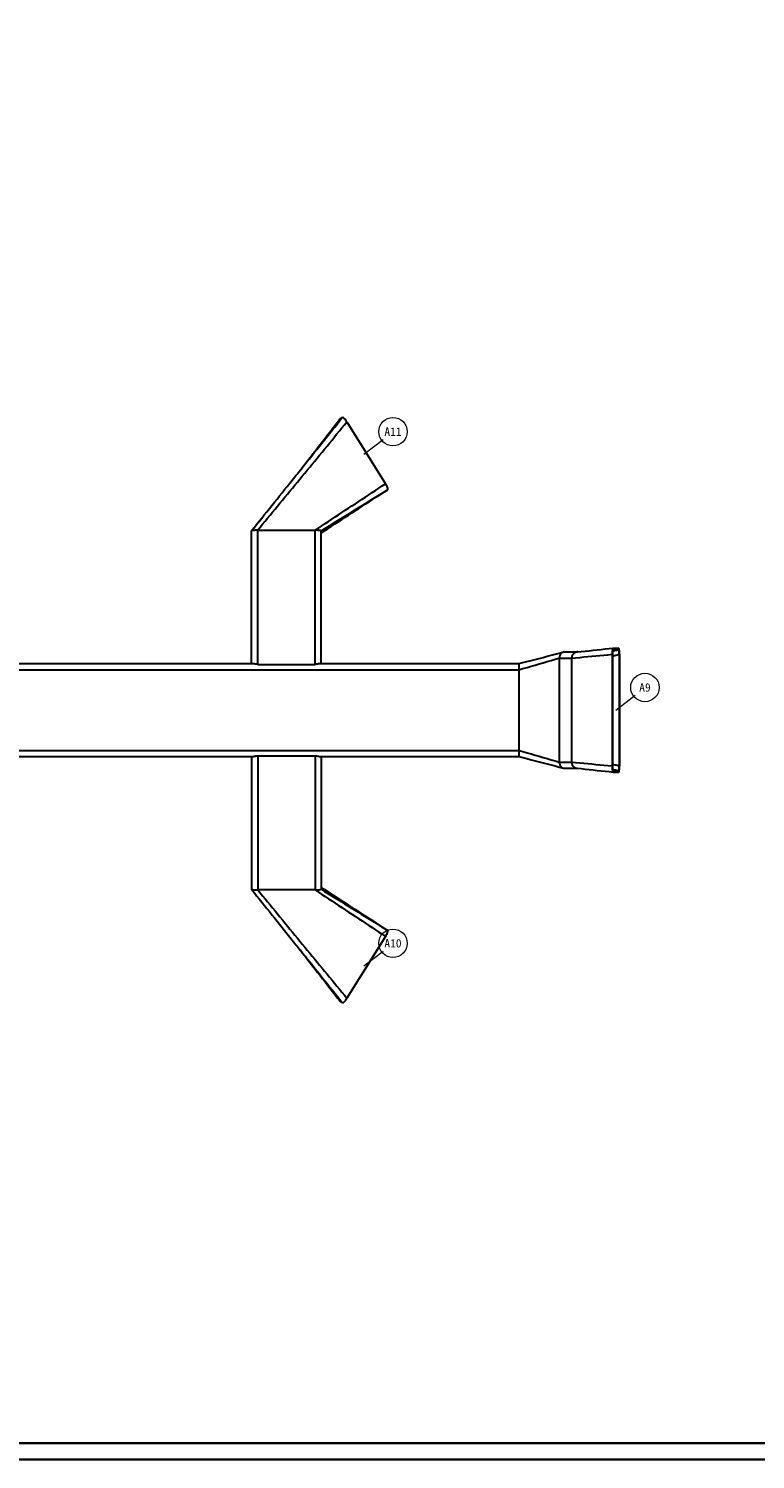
# Model space of a CAD drawing. Header units: millimetres. Extents: x 0 to 900, y 0 to 690.
# Tile 8 of 16: x 225 to 450, y 0 to 443. Entities that reach past the tile are written whole.
import ezdxf
from ezdxf.enums import TextEntityAlignment as Align

# ---------------------------------------------------------------- set-up
doc = ezdxf.new("R2010")
doc.units = ezdxf.units.MM
for name, color, linetype, lineweight, true_color in [('DIM', 7, 'Continuous', 18, 0x1e5aa0), ('DUCT', 7, 'Continuous', 30, 0x5a6ec8), ('FRAME', 7, 'Continuous', 35, 0x3c3c3c)]:
    doc.layers.add(name, color=color, linetype=linetype, lineweight=lineweight, true_color=true_color)
doc.styles.add('ZH', font='simsun.ttc')

msp = doc.modelspace()

# ---------------------------------------------------------------- linework, layer by layer
at = {"layer": 'DIM'}
for points in [[(328.8, 311.2), (334.8, 315.8)], [(406.8, 232), (412.8, 236.6)], [(328.8, 152.8), (334.8, 157.4)]]:
    msp.add_lwpolyline(points, dxfattribs=at)
for centre in [(337.8, 318.2), (415.8, 239), (337.8, 159.8)]:
    msp.add_circle(centre, 4.4, dxfattribs=at)
at = {"layer": 'DUCT'}
for points in [[(295.92, 287.68), (296.69, 288.61), (297.45, 289.54), (298.22, 290.47), (298.99, 291.4), (299.76, 292.34), (300.52, 293.27), (301.29, 294.2), (302.06, 295.13), (302.82, 296.06), (303.59, 296.99), (304.36, 297.92), (305.13, 298.86), (305.89, 299.79), (306.66, 300.72), (307.43, 301.65), (308.2, 302.58), (308.96, 303.51), (309.73, 304.45), (310.5, 305.38), (311.26, 306.31), (312.03, 307.24), (312.8, 308.17), (313.57, 309.1), (314.33, 310.04), (315.1, 310.97), (315.87, 311.9), (316.63, 312.83), (317.4, 313.76), (318.17, 314.69), (318.94, 315.62), (319.7, 316.56), (320.47, 317.49), (321.24, 318.42), (322, 319.35), (322.77, 320.28), (323.54, 321.21)], [(309.03, 306.23), (309.81, 307.23), (310.58, 308.22), (311.35, 309.22), (312.13, 310.21), (312.9, 311.21), (313.68, 312.2), (314.45, 313.2), (315.23, 314.19), (316, 315.19), (316.78, 316.18), (317.55, 317.18), (318.33, 318.17), (319.1, 319.17), (319.88, 320.17), (320.65, 321.16), (321.42, 322.16)], [(309.03, 306.22), (309.8, 307.22), (310.57, 308.21), (311.35, 309.21), (312.12, 310.2), (312.89, 311.19), (313.67, 312.19), (314.44, 313.18), (315.21, 314.18), (315.99, 315.17), (316.76, 316.17), (317.53, 317.16), (318.31, 318.16), (319.08, 319.15), (319.85, 320.15), (320.63, 321.14), (321.4, 322.14)], [(309.45, 306.75), (310.24, 307.74), (311.04, 308.73), (311.84, 309.73), (312.63, 310.72), (313.43, 311.71), (314.22, 312.7), (315.02, 313.7), (315.82, 314.69), (316.61, 315.68), (317.41, 316.68), (318.2, 317.67), (319, 318.66), (319.8, 319.65), (320.59, 320.65), (321.39, 321.64), (322.18, 322.63)], [(321.42, 322.16), (321.42, 322.15), (321.42, 322.15), (321.41, 322.15), (321.41, 322.14), (321.4, 322.14), (321.4, 322.14)], [(322.18, 322.63), (321.42, 322.16)], [(323.54, 321.21), (323.36, 321.5), (323.16, 321.77), (322.95, 322.04), (322.73, 322.29), (322.49, 322.52), (322.18, 322.63)], [(323.54, 321.21), (335.5, 302.08)], [(307.43, 304.23), (307.76, 304.65), (308.1, 305.07), (308.44, 305.49), (308.77, 305.91), (309.11, 306.33), (309.45, 306.75)], [(294, 287.49), (294.79, 288.47), (295.58, 289.46), (296.37, 290.44), (297.16, 291.43), (297.95, 292.41), (298.74, 293.4), (299.53, 294.38), (300.32, 295.36), (301.11, 296.35), (301.9, 297.33), (302.69, 298.32), (303.48, 299.3), (304.27, 300.29), (305.06, 301.27), (305.85, 302.26), (306.64, 303.24), (307.43, 304.23)], [(294.01, 287.5), (294.8, 288.49), (295.59, 289.47), (296.37, 290.45), (297.16, 291.44), (297.95, 292.42), (298.74, 293.4), (299.53, 294.39), (300.32, 295.37), (301.11, 296.36), (301.9, 297.34), (302.69, 298.32), (303.48, 299.31), (304.27, 300.29), (305.06, 301.28), (305.85, 302.26), (306.64, 303.24), (307.43, 304.23)], [(313.68, 287.68), (314.72, 288.36), (315.76, 289.05), (316.8, 289.74), (317.84, 290.42), (318.87, 291.11), (319.91, 291.79), (320.95, 292.48), (321.99, 293.17), (323.03, 293.85), (324.07, 294.54), (325.11, 295.22), (326.15, 295.91), (327.19, 296.6), (328.22, 297.28), (329.26, 297.97), (330.3, 298.65), (331.34, 299.34), (332.38, 300.03), (333.42, 300.71), (334.46, 301.4), (335.5, 302.08)], [(336.18, 300.24), (336.21, 300.56), (336.11, 300.89), (335.98, 301.2), (335.83, 301.5), (335.67, 301.79), (335.5, 302.08)], [(315.6, 287.49), (316.63, 288.12), (317.66, 288.76), (318.69, 289.4), (319.72, 290.04), (320.74, 290.68), (321.77, 291.31), (322.8, 291.95), (323.83, 292.59), (324.86, 293.23), (325.89, 293.87), (326.92, 294.5), (327.95, 295.14), (328.97, 295.78), (330, 296.42), (331.03, 297.05), (332.06, 297.69), (333.09, 298.33), (334.12, 298.97), (335.15, 299.61), (336.18, 300.24)], [(315.6, 286.91), (316.66, 287.6), (317.71, 288.28), (318.77, 288.97), (319.83, 289.66), (320.88, 290.34), (321.94, 291.03), (323, 291.71), (324.05, 292.4), (325.11, 293.08), (326.17, 293.77), (327.22, 294.45), (328.28, 295.14), (329.34, 295.82), (330.39, 296.51), (331.45, 297.19), (332.5, 297.88), (333.56, 298.57), (334.62, 299.25)], [(315.6, 286.9), (316.66, 287.59), (317.71, 288.27), (318.77, 288.96), (319.82, 289.65), (320.88, 290.33), (321.94, 291.02), (322.99, 291.71), (324.05, 292.39), (325.11, 293.08), (326.16, 293.76), (327.22, 294.45), (328.28, 295.14), (329.33, 295.82), (330.39, 296.51), (331.45, 297.19), (332.5, 297.88), (333.56, 298.57), (334.62, 299.25)], [(334.62, 299.25), (334.65, 299.27), (334.68, 299.29), (334.71, 299.31), (334.75, 299.33), (334.78, 299.36), (334.81, 299.38)], [(334.81, 299.38), (335.02, 299.51), (335.22, 299.64), (335.42, 299.77), (335.63, 299.9), (335.83, 300.03), (336.04, 300.16)], [(336.04, 300.16), (335.42, 299.77)], [(336.18, 300.24), (336.04, 300.16)], [(294.01, 287.5), (294, 287.5), (294, 287.5), (294, 287.49), (294, 287.49), (294, 287.49), (294, 287.49)], [(294, 246.4), (294, 247.61), (294, 248.82), (294, 250.03), (294, 251.23), (294, 252.44), (294, 253.65), (294, 254.86), (294, 256.07), (294, 257.28), (294, 258.48), (294, 259.69), (294, 260.9), (294, 262.11), (294, 263.32), (294, 264.53), (294, 265.73), (294, 266.94), (294, 268.15), (294, 269.36), (294, 270.57), (294, 271.78), (294, 272.99), (294, 274.19), (294, 275.4), (294, 276.61), (294, 277.82), (294, 279.03), (294, 280.24), (294, 281.44), (294, 282.65), (294, 283.86), (294, 285.07), (294, 286.28), (294, 287.49)], [(295.92, 287.68), (295.6, 287.67), (295.28, 287.67), (294.95, 287.65), (294.63, 287.63), (294.31, 287.59), (294.01, 287.5)], [(295.92, 287.68), (313.68, 287.68)], [(295.92, 246.16), (295.92, 247.38), (295.92, 248.6), (295.92, 249.82), (295.92, 251.04), (295.92, 252.26), (295.92, 253.48), (295.92, 254.7), (295.92, 255.93), (295.92, 257.15), (295.92, 258.37), (295.92, 259.59), (295.92, 260.81), (295.92, 262.03), (295.92, 263.25), (295.92, 264.47), (295.92, 265.7), (295.92, 266.92), (295.92, 268.14), (295.92, 269.36), (295.92, 270.58), (295.92, 271.8), (295.92, 273.02), (295.92, 274.24), (295.92, 275.47), (295.92, 276.69), (295.92, 277.91), (295.92, 279.13), (295.92, 280.35), (295.92, 281.57), (295.92, 282.79), (295.92, 284.01), (295.92, 285.24), (295.92, 286.46), (295.92, 287.68)], [(315.6, 287.49), (315.3, 287.59), (314.98, 287.63), (314.65, 287.65), (314.33, 287.67), (314.01, 287.67), (313.68, 287.68)], [(313.68, 246.16), (313.68, 287.68)], [(315.6, 246.4), (315.6, 247.61), (315.6, 248.82), (315.6, 250.03), (315.6, 251.23), (315.6, 252.44), (315.6, 253.65), (315.6, 254.86), (315.6, 256.07), (315.6, 257.28), (315.6, 258.48), (315.6, 259.69), (315.6, 260.9), (315.6, 262.11), (315.6, 263.32), (315.6, 264.53), (315.6, 265.73), (315.6, 266.94), (315.6, 268.15), (315.6, 269.36), (315.6, 270.57), (315.6, 271.78), (315.6, 272.99), (315.6, 274.19), (315.6, 275.4), (315.6, 276.61), (315.6, 277.82), (315.6, 279.03), (315.6, 280.24), (315.6, 281.44), (315.6, 282.65), (315.6, 283.86), (315.6, 285.07), (315.6, 286.28), (315.6, 287.49)], [(376.8, 246.4), (378.05, 246.72), (379.29, 247.04), (380.54, 247.36), (381.78, 247.69), (383.03, 248.01), (384.28, 248.33), (385.52, 248.66), (386.77, 248.98), (388.01, 249.31), (389.26, 249.63), (390.5, 249.96)], [(390.5, 249.96), (390.13, 249.8), (389.83, 249.55), (389.58, 249.23), (389.41, 248.87), (389.31, 248.48), (389.28, 248.08)], [(390.82, 250), (390.76, 250), (390.71, 250), (390.66, 249.99), (390.6, 249.98), (390.55, 249.97), (390.5, 249.96)], [(390.82, 250), (391.49, 250), (392.17, 250), (392.85, 250), (393.53, 250), (394.21, 250), (394.89, 250)], [(394.79, 249.99), (394.34, 249.88), (393.93, 249.67), (393.58, 249.36), (393.32, 248.97), (393.16, 248.54), (393.1, 248.08)], [(393.1, 248.08), (394.36, 248.2), (395.61, 248.32), (396.86, 248.44), (398.11, 248.56), (399.36, 248.68), (400.62, 248.8), (401.87, 248.92), (403.12, 249.04), (404.37, 249.16), (405.62, 249.28)], [(394.79, 249.99), (396.04, 250.12), (397.28, 250.26), (398.52, 250.39), (399.77, 250.53), (401.01, 250.66), (402.26, 250.79), (403.5, 250.93), (404.75, 251.06), (405.99, 251.2)], [(394.99, 250), (394.95, 250), (394.92, 250), (394.89, 250), (394.86, 250), (394.82, 249.99), (394.79, 249.99)], [(405.99, 251.2), (405.81, 250.94), (405.73, 250.61), (405.68, 250.28), (405.65, 249.95), (405.63, 249.61), (405.62, 249.28)], [(405.62, 249.28), (405.62, 214.72)], [(405.99, 250.72), (405.86, 250.52), (405.8, 250.28), (405.76, 250.03), (405.74, 249.78), (405.72, 249.53), (405.72, 249.28)], [(405.72, 249.28), (405.72, 214.72)], [(405.72, 248.72), (406.08, 248.82), (406.44, 248.91), (406.8, 249), (407.16, 249.09), (407.52, 249.19), (407.88, 249.28)], [(405.81, 250.35), (406.11, 250.41), (406.41, 250.47), (406.71, 250.53), (407, 250.6), (407.3, 250.66), (407.6, 250.72)], [(406, 251.2), (406, 251.2), (406, 251.2), (406, 251.2), (405.99, 251.2), (405.99, 251.2), (405.99, 251.2)], [(406, 250.72), (406, 250.72), (406, 250.72), (406, 250.72), (406, 250.72), (405.99, 250.72), (405.99, 250.72)], [(406, 251.2), (407.6, 251.2)], [(406, 250.72), (407.6, 250.72)], [(407.98, 249.28), (407.97, 249.62), (407.95, 249.95), (407.92, 250.28), (407.87, 250.62), (407.79, 250.94), (407.6, 251.2)], [(407.88, 249.28), (407.88, 249.53), (407.86, 249.78), (407.84, 250.03), (407.8, 250.28), (407.74, 250.53), (407.6, 250.72)], [(407.88, 249.28), (407.88, 214.72)], [(407.98, 249.28), (407.98, 214.72)], [(196.8, 246.4), (294.29, 246.4)], [(196.8, 244.48), (376.8, 244.48)], [(295.92, 246.16), (295.64, 246.17), (295.37, 246.2), (295.1, 246.25), (294.83, 246.31), (294.56, 246.37), (294.29, 246.4)], [(295.92, 246.16), (313.68, 246.16)], [(315.31, 246.4), (315.04, 246.37), (314.77, 246.31), (314.5, 246.25), (314.23, 246.2), (313.96, 246.17), (313.68, 246.16)], [(315.31, 246.4), (376.8, 246.4)], [(376.8, 244.48), (378.05, 244.84), (379.3, 245.2), (380.54, 245.56), (381.79, 245.92), (383.04, 246.28), (384.29, 246.64), (385.54, 247), (386.78, 247.36), (388.03, 247.72), (389.28, 248.08)], [(376.8, 246.4), (376.8, 246.08), (376.8, 245.76), (376.8, 245.44), (376.8, 245.12), (376.8, 244.8), (376.8, 244.48)], [(376.8, 244.48), (376.8, 219.52)], [(389.28, 248.08), (389.28, 215.92)], [(389.28, 248.08), (389.92, 248.08), (390.55, 248.08), (391.19, 248.08), (391.83, 248.08), (392.47, 248.08), (393.1, 248.08)], [(393.1, 248.08), (393.1, 215.92)], [(196.8, 219.52), (376.8, 219.52)], [(196.8, 217.6), (294.29, 217.6)], [(294, 217.6), (294, 216.39), (294, 215.18), (294, 213.97), (294, 212.77), (294, 211.56), (294, 210.35), (294, 209.14), (294, 207.93), (294, 206.72), (294, 205.52), (294, 204.31), (294, 203.1), (294, 201.89), (294, 200.68), (294, 199.47), (294, 198.27), (294, 197.06), (294, 195.85), (294, 194.64), (294, 193.43), (294, 192.22), (294, 191.01), (294, 189.81), (294, 188.6), (294, 187.39), (294, 186.18), (294, 184.97), (294, 183.76), (294, 182.56), (294, 181.35), (294, 180.14), (294, 178.93), (294, 177.72), (294, 176.51)], [(294.29, 217.6), (294.56, 217.63), (294.83, 217.69), (295.1, 217.75), (295.37, 217.8), (295.64, 217.83), (295.92, 217.84)], [(295.92, 217.84), (313.68, 217.84)], [(295.92, 217.84), (295.92, 176.32)], [(313.68, 217.84), (313.96, 217.83), (314.23, 217.8), (314.5, 217.75), (314.77, 217.69), (315.04, 217.63), (315.31, 217.6)], [(313.68, 217.84), (313.68, 216.62), (313.68, 215.4), (313.68, 214.18), (313.68, 212.96), (313.68, 211.74), (313.68, 210.52), (313.68, 209.3), (313.68, 208.07), (313.68, 206.85), (313.68, 205.63), (313.68, 204.41), (313.68, 203.19), (313.68, 201.97), (313.68, 200.75), (313.68, 199.53), (313.68, 198.3), (313.68, 197.08), (313.68, 195.86), (313.68, 194.64), (313.68, 193.42), (313.68, 192.2), (313.68, 190.98), (313.68, 189.76), (313.68, 188.53), (313.68, 187.31), (313.68, 186.09), (313.68, 184.87), (313.68, 183.65), (313.68, 182.43), (313.68, 181.21), (313.68, 179.99), (313.68, 178.76), (313.68, 177.54), (313.68, 176.32)], [(315.31, 217.6), (376.8, 217.6)], [(315.6, 217.6), (315.6, 216.39), (315.6, 215.18), (315.6, 213.97), (315.6, 212.77), (315.6, 211.56), (315.6, 210.35), (315.6, 209.14), (315.6, 207.93), (315.6, 206.72), (315.6, 205.52), (315.6, 204.31), (315.6, 203.1), (315.6, 201.89), (315.6, 200.68), (315.6, 199.47), (315.6, 198.27), (315.6, 197.06), (315.6, 195.85), (315.6, 194.64), (315.6, 193.43), (315.6, 192.22), (315.6, 191.01), (315.6, 189.81), (315.6, 188.6), (315.6, 187.39), (315.6, 186.18), (315.6, 184.97), (315.6, 183.76), (315.6, 182.56), (315.6, 181.35), (315.6, 180.14), (315.6, 178.93), (315.6, 177.72), (315.6, 176.51)], [(376.8, 219.52), (376.8, 219.2), (376.8, 218.88), (376.8, 218.56), (376.8, 218.24), (376.8, 217.92), (376.8, 217.6)], [(376.8, 219.52), (378.05, 219.16), (379.3, 218.8), (380.54, 218.44), (381.79, 218.08), (383.04, 217.72), (384.29, 217.36), (385.54, 217), (386.78, 216.64), (388.03, 216.28), (389.28, 215.92)], [(376.8, 217.6), (378.05, 217.28), (379.29, 216.96), (380.54, 216.64), (381.78, 216.31), (383.03, 215.99), (384.28, 215.67), (385.52, 215.34), (386.77, 215.02), (388.01, 214.69), (389.26, 214.37), (390.5, 214.04)], [(389.28, 215.92), (389.31, 215.52), (389.41, 215.13), (389.58, 214.77), (389.83, 214.45), (390.13, 214.2), (390.5, 214.04)], [(389.28, 215.92), (393.1, 215.92)], [(390.5, 214.04), (390.55, 214.03), (390.6, 214.02), (390.66, 214.01), (390.71, 214), (390.76, 214), (390.82, 214)], [(390.82, 214), (391.49, 214), (392.17, 214), (392.85, 214), (393.53, 214), (394.21, 214), (394.89, 214)], [(393.1, 215.92), (393.16, 215.46), (393.32, 215.03), (393.58, 214.64), (393.93, 214.33), (394.34, 214.12), (394.79, 214.01)], [(393.1, 215.92), (394.36, 215.8), (395.61, 215.68), (396.86, 215.56), (398.11, 215.44), (399.36, 215.32), (400.62, 215.2), (401.87, 215.08), (403.12, 214.96), (404.37, 214.84), (405.62, 214.72)], [(394.79, 214.01), (396.04, 213.88), (397.28, 213.74), (398.52, 213.61), (399.77, 213.47), (401.01, 213.34), (402.26, 213.21), (403.5, 213.07), (404.75, 212.94), (405.99, 212.8)], [(405.62, 214.72), (405.63, 214.39), (405.65, 214.05), (405.68, 213.72), (405.73, 213.39), (405.81, 213.06), (405.99, 212.8)], [(405.72, 215.28), (406.08, 215.18), (406.44, 215.09), (406.8, 215), (407.16, 214.91), (407.52, 214.81), (407.88, 214.72)], [(405.72, 214.72), (405.72, 214.47), (405.74, 214.22), (405.76, 213.97), (405.8, 213.72), (405.86, 213.48), (405.99, 213.28)], [(405.81, 213.65), (406.11, 213.59), (406.41, 213.53), (406.71, 213.47), (407, 213.4), (407.3, 213.34), (407.6, 213.28)], [(405.99, 213.28), (405.99, 213.28), (406, 213.28), (406, 213.28), (406, 213.28), (406, 213.28), (406, 213.28)], [(405.99, 212.8), (405.99, 212.8), (405.99, 212.8), (406, 212.8), (406, 212.8), (406, 212.8), (406, 212.8)], [(406, 213.28), (407.6, 213.28)], [(406, 212.8), (407.6, 212.8)], [(407.6, 212.8), (407.79, 213.06), (407.87, 213.38), (407.92, 213.72), (407.95, 214.05), (407.97, 214.38), (407.98, 214.72)], [(407.6, 213.28), (407.74, 213.47), (407.8, 213.72), (407.84, 213.97), (407.86, 214.22), (407.88, 214.47), (407.88, 214.72)], [(294, 176.51), (294, 176.51), (294, 176.51), (294, 176.51), (294, 176.5), (294, 176.5), (294.01, 176.5)], [(294, 176.51), (294.79, 175.53), (295.58, 174.54), (296.37, 173.56), (297.16, 172.57), (297.95, 171.59), (298.74, 170.6), (299.53, 169.62), (300.32, 168.64), (301.11, 167.65), (301.9, 166.67), (302.69, 165.68), (303.48, 164.7), (304.27, 163.71), (305.06, 162.73), (305.85, 161.74), (306.64, 160.76), (307.43, 159.77)], [(294.01, 176.5), (294.31, 176.41), (294.63, 176.37), (294.95, 176.35), (295.28, 176.33), (295.6, 176.33), (295.92, 176.32)], [(294.01, 176.5), (294.8, 175.51), (295.59, 174.53), (296.37, 173.55), (297.16, 172.56), (297.95, 171.58), (298.74, 170.6), (299.53, 169.61), (300.32, 168.63), (301.11, 167.64), (301.9, 166.66), (302.69, 165.68), (303.48, 164.69), (304.27, 163.71), (305.06, 162.72), (305.85, 161.74), (306.64, 160.76), (307.43, 159.77)], [(313.68, 176.32), (295.92, 176.32)], [(295.92, 176.32), (296.69, 175.39), (297.45, 174.46), (298.22, 173.53), (298.99, 172.6), (299.76, 171.66), (300.52, 170.73), (301.29, 169.8), (302.06, 168.87), (302.82, 167.94), (303.59, 167.01), (304.36, 166.08), (305.13, 165.14), (305.89, 164.21), (306.66, 163.28), (307.43, 162.35), (308.2, 161.42), (308.96, 160.49), (309.73, 159.55), (310.5, 158.62), (311.26, 157.69), (312.03, 156.76), (312.8, 155.83), (313.57, 154.9), (314.33, 153.96), (315.1, 153.03), (315.87, 152.1), (316.63, 151.17), (317.4, 150.24), (318.17, 149.31), (318.94, 148.38), (319.7, 147.44), (320.47, 146.51), (321.24, 145.58), (322, 144.65), (322.77, 143.72), (323.54, 142.79)], [(313.68, 176.32), (314.01, 176.33), (314.33, 176.33), (314.65, 176.35), (314.98, 176.37), (315.3, 176.41), (315.6, 176.51)], [(313.68, 176.32), (314.72, 175.64), (315.76, 174.95), (316.8, 174.26), (317.84, 173.58), (318.87, 172.89), (319.91, 172.21), (320.95, 171.52), (321.99, 170.83), (323.03, 170.15), (324.07, 169.46), (325.11, 168.78), (326.15, 168.09), (327.19, 167.4), (328.22, 166.72), (329.26, 166.03), (330.3, 165.35), (331.34, 164.66), (332.38, 163.97), (333.42, 163.29), (334.46, 162.6), (335.5, 161.92)], [(315.6, 177.1), (316.66, 176.41), (317.71, 175.73), (318.77, 175.04), (319.82, 174.35), (320.88, 173.67), (321.94, 172.98), (322.99, 172.29), (324.05, 171.61), (325.11, 170.92), (326.16, 170.24), (327.22, 169.55), (328.28, 168.86), (329.33, 168.18), (330.39, 167.49), (331.45, 166.81), (332.5, 166.12), (333.56, 165.43), (334.62, 164.75)], [(315.6, 177.09), (316.66, 176.4), (317.71, 175.72), (318.77, 175.03), (319.83, 174.34), (320.88, 173.66), (321.94, 172.97), (323, 172.29), (324.05, 171.6), (325.11, 170.92), (326.17, 170.23), (327.22, 169.55), (328.28, 168.86), (329.34, 168.18), (330.39, 167.49), (331.45, 166.81), (332.5, 166.12), (333.56, 165.43), (334.62, 164.75)], [(315.6, 176.51), (316.63, 175.88), (317.66, 175.24), (318.69, 174.6), (319.72, 173.96), (320.74, 173.32), (321.77, 172.69), (322.8, 172.05), (323.83, 171.41), (324.86, 170.77), (325.89, 170.13), (326.92, 169.5), (327.95, 168.86), (328.97, 168.22), (330, 167.58), (331.03, 166.95), (332.06, 166.31), (333.09, 165.67), (334.12, 165.03), (335.15, 164.39), (336.18, 163.76)], [(334.62, 164.75), (334.65, 164.73), (334.68, 164.71), (334.71, 164.69), (334.75, 164.67), (334.78, 164.64), (334.81, 164.62)], [(334.81, 164.62), (335.02, 164.49), (335.22, 164.36), (335.42, 164.23), (335.63, 164.1), (335.83, 163.97), (336.04, 163.84)], [(336.04, 163.84), (335.42, 164.23)], [(307.43, 159.77), (307.76, 159.35), (308.1, 158.93), (308.44, 158.51), (308.77, 158.09), (309.11, 157.67), (309.45, 157.25)], [(335.5, 161.92), (323.54, 142.79)], [(335.5, 161.92), (335.67, 162.21), (335.83, 162.5), (335.98, 162.8), (336.11, 163.11), (336.21, 163.44), (336.18, 163.76)], [(336.18, 163.76), (336.04, 163.84)], [(321.4, 141.86), (320.63, 142.86), (319.85, 143.85), (319.08, 144.85), (318.31, 145.84), (317.53, 146.84), (316.76, 147.83), (315.99, 148.83), (315.21, 149.82), (314.44, 150.82), (313.67, 151.81), (312.89, 152.81), (312.12, 153.8), (311.35, 154.79), (310.57, 155.79), (309.8, 156.78), (309.03, 157.78)], [(309.03, 157.77), (309.81, 156.77), (310.58, 155.78), (311.35, 154.78), (312.13, 153.79), (312.9, 152.79), (313.68, 151.8), (314.45, 150.8), (315.23, 149.81), (316, 148.81), (316.78, 147.82), (317.55, 146.82), (318.33, 145.83), (319.1, 144.83), (319.88, 143.83), (320.65, 142.84), (321.42, 141.84)], [(309.45, 157.25), (310.24, 156.26), (311.04, 155.27), (311.84, 154.27), (312.63, 153.28), (313.43, 152.29), (314.22, 151.3), (315.02, 150.3), (315.82, 149.31), (316.61, 148.32), (317.41, 147.32), (318.2, 146.33), (319, 145.34), (319.8, 144.35), (320.59, 143.35), (321.39, 142.36), (322.18, 141.37)], [(321.38, 141.89), (321.39, 141.89), (321.39, 141.88), (321.39, 141.88), (321.39, 141.87), (321.4, 141.87), (321.4, 141.86)], [(321.4, 141.86), (321.4, 141.86), (321.41, 141.86), (321.41, 141.85), (321.42, 141.85), (321.42, 141.85), (321.42, 141.84)], [(322.18, 141.37), (321.42, 141.84)], [(322.18, 141.37), (322.49, 141.48), (322.73, 141.71), (322.95, 141.96), (323.16, 142.23), (323.36, 142.5), (323.54, 142.79)]]:
    msp.add_lwpolyline(points, dxfattribs=at)
at = {"layer": 'FRAME'}
for points in [[(0, 0), (900, 0), (900, 690), (0, 690)], [(5, 5), (895, 5), (895, 685), (5, 685)]]:
    msp.add_lwpolyline(points, close=True, dxfattribs=at)

# ---------------------------------------------------------------- texts
at = {"layer": 'DIM', "style": 'ZH'}
for s, p in [('A11', (337.8, 318.2)), ('A9', (415.8, 239)), ('A10', (337.8, 159.8))]:
    msp.add_text(s, height=2.6, dxfattribs=at).set_placement(p, align=Align.MIDDLE_CENTER)

doc.saveas('drawing.dxf')
